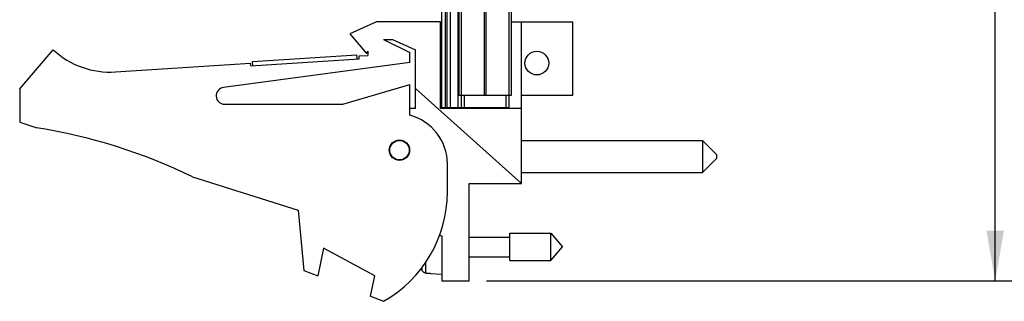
# Model space of a CAD drawing. Header units: inches. Extents: x 0.2 to 16.8, y 0.2 to 10.8.
# Tile 2 of 11: x 7.8 to 11.4, y 3 to 4. Entities that reach past the tile are written whole.
import ezdxf

# ---------------------------------------------------------------- set-up
doc = ezdxf.new("R2010")
doc.units = ezdxf.units.IN
doc.header["$LTSCALE"] = 0.935
doc.header["$MEASUREMENT"] = 0
doc.layers.get('0').update_dxf_attribs({"linetype": 'CONTINUOUS'})
doc.layers.add('DIMENSIONS', color=7, linetype='CONTINUOUS')
doc.styles.get("Standard").update_dxf_attribs({"font": 'txt', "width": 0.8})
doc.dimstyles.new('DIMSTYLE_2', dxfattribs={"dimtxt": 0.125, "dimasz": 0.18, "dimexe": 0.18, "dimexo": 0.0625, "dimgap": 0.09, "dimtad": 0, "dimtih": 1, "dimtoh": 1, "dimdec": 3, "dimzin": 4, "dimdsep": 46, "dimtxsty": 'STANDARD', "dimblk": '_FILLED', "dimblk1": '_FILLED', "dimblk2": '_FILLED', "dimcen": 0.09, "dimadec": 0, "dimazin": 0, "dimtp": 0.01, "dimtm": 0.01, "dimtfac": 1, "dimtdec": 3, "dimtofl": 0, "dimtmove": 0, "dimatfit": 3, "dimldrblk": '_FILLED', "dimfxl": 1, "dimtolj": 1, "dimtzin": 4, "dimarcsym": 0})

# ---------------------------------------------------------------- blocks, each defined once
blk = doc.blocks.new('_FILLED')
at = {"color": 0, "linetype": 'BYBLOCK'}
blk.add_solid([(0, 0), (-1, 0.174), (-1, -0.174)], dxfattribs=at)
blk = doc.blocks.new('*D4')
at = {"layer": 'DIMENSIONS', "color": 2, "linetype": 'CONTINUOUS'}
for p, q in [((9.5147, 8.1567), (11.4632, 8.1567)), ((11.3382, 8.1567), (11.3382, 5.7492)), ((11.3382, 3.0918), (11.3382, 5.4992)), ((9.5127, 3.0918), (11.4632, 3.0918))]:
    blk.add_line(p, q, dxfattribs=at)
at = {"layer": 'DIMENSIONS', "color": 2, "linetype": 'CONTINUOUS', "xscale": 0.18, "yscale": 0.18, "zscale": 0.18}
for p, rotation in [((11.3382, 8.1567), 90), ((11.3382, 3.0918), 270)]:
    blk.add_blockref('_FILLED', p, dxfattribs=dict(at, rotation=rotation))
at = {"layer": 'DIMENSIONS', "color": 2, "linetype": 'CONTINUOUS', "insert": (11.3382, 5.6867), "char_height": 0.125, "width": 1.425, "attachment_point": 2, "line_spacing_factor": 0.9}
blk.add_mtext('5.065{\\Ftxt.shx;\\W1.000000;\\H0.125000; }[128.65]', dxfattribs=at)

msp = doc.modelspace()

# ---------------------------------------------------------------- linework, layer by layer
at = {"color": 7, "linetype": 'CONTINUOUS'}
for p, q in [((9.3522, 3.7137), (9.3522, 8.1567)), ((9.3822, 8.1567), (9.3822, 3.7137)), ((9.4132, 7.7567), (9.4132, 3.7567)), ((9.6012, 7.7567), (9.6012, 3.7567)), ((9.1172, 4.0208), (9.0222, 3.9778)), ((9.3472, 4.0208), (9.1172, 4.0208)), ((9.3472, 3.7108), (9.3472, 4.0208)), ((9.6012, 4.0208), (9.8222, 4.0208)), ((9.6382, 3.4418), (9.6382, 4.0208)), ((9.8222, 3.7578), (9.8222, 4.0208)), ((9.0222, 3.9778), (9.0822, 3.9078)), ((9.1432, 3.9578), (9.1754, 3.9578)), ((9.1432, 3.9578), (9.2372, 3.9108)), ((9.1754, 3.9578), (9.2572, 3.9208)), ((7.8372, 3.7808), (7.9572, 3.9208)), ((8.6668, 3.8632), (9.0559, 3.8887)), ((8.6733, 3.8787), (9.0475, 3.9032)), ((9.0485, 3.8882), (9.0475, 3.9032)), ((9.0553, 3.8987), (9.0872, 3.9008)), ((9.0559, 3.8887), (9.0553, 3.8987)), ((9.0822, 3.9078), (9.0872, 3.9153)), ((9.0872, 3.9153), (9.0872, 3.9008)), ((9.2372, 3.8758), (9.2372, 3.9108)), ((9.2572, 3.7108), (9.2572, 3.9208)), ((8.1808, 3.8414), (8.6661, 3.8732)), ((9.2372, 3.8758), (8.5682, 3.7855)), ((8.6668, 3.8632), (8.6661, 3.8732)), ((8.6743, 3.8637), (8.6733, 3.8787)), ((8.9972, 3.7258), (9.2372, 3.7958)), ((9.2372, 3.6858), (9.2372, 3.7958)), ((9.6382, 3.4418), (9.2572, 3.7824)), ((7.8372, 3.7808), (7.8372, 3.6608)), ((9.6012, 3.7567), (9.4132, 3.7567)), ((9.4222, 3.7567), (9.4222, 3.7137)), ((9.5922, 3.7567), (9.5922, 3.7137)), ((9.6382, 3.7578), (9.8222, 3.7578)), ((8.5722, 3.7258), (8.9972, 3.7258)), ((9.2572, 3.7108), (9.2372, 3.7108)), ((9.6382, 3.7108), (9.3472, 3.7108)), ((9.3522, 3.7137), (9.5922, 3.7137)), ((9.4522, 3.7137), (9.4522, 3.7108)), ((7.8372, 3.6608), (7.8992, 3.6412)), ((9.6382, 3.5956), (10.2882, 3.5956)), ((10.3382, 3.5456), (10.2882, 3.5956)), ((10.2882, 3.5956), (10.2882, 3.4806)), ((10.3382, 3.5456), (10.3382, 3.5306)), ((9.3722, 3.4108), (9.3722, 3.5115)), ((10.3382, 3.5306), (10.2882, 3.4806)), ((8.4572, 3.4655), (8.8372, 3.3458)), ((9.6382, 3.4806), (10.2882, 3.4806)), ((9.4502, 3.4418), (9.6382, 3.4418)), ((9.4502, 3.0918), (9.4502, 3.4418)), ((8.8372, 3.3458), (8.8572, 3.1288)), ((9.3453, 3.2575), (9.3522, 3.2518)), ((9.3522, 3.2518), (9.3522, 3.0918)), ((9.5959, 3.263), (9.744, 3.263)), ((9.5959, 3.1646), (9.5959, 3.263)), ((9.744, 3.263), (9.7853, 3.2138)), ((9.744, 3.1646), (9.744, 3.263)), ((9.4502, 3.2488), (9.5959, 3.2488)), ((8.9272, 3.2095), (8.9072, 3.1095)), ((9.1112, 3.1095), (8.9272, 3.2095)), ((9.744, 3.1646), (9.7853, 3.2138)), ((9.4502, 3.1787), (9.5959, 3.1787)), ((9.5959, 3.1646), (9.744, 3.1646)), ((8.8572, 3.1288), (8.9072, 3.1095)), ((9.2951, 3.12), (9.3109, 3.1191)), ((9.3109, 3.1191), (9.3109, 3.1181)), ((9.3109, 3.1181), (9.3522, 3.1157)), ((9.0966, 3.0367), (9.1112, 3.1095)), ((9.3522, 3.0918), (9.4502, 3.0918)), ((9.0966, 3.0367), (9.1432, 3.0188))]:
    msp.add_line(p, q, dxfattribs=at)
at = {"color": 9, "linetype": 'CONTINUOUS'}
for p, q in [((9.3642, 8.1567), (9.3642, 3.7137)), ((9.3702, 8.1567), (9.3702, 3.7137)), ((9.4114, 3.7137), (9.4114, 8.1567)), ((9.4222, 7.7567), (9.4222, 3.7567)), ((9.5041, 7.7567), (9.5041, 3.7567)), ((9.5104, 7.7567), (9.5104, 3.7567)), ((9.5923, 7.7567), (9.5923, 3.7567)), ((9.4322, 3.7567), (9.4322, 3.7137)), ((9.5822, 3.7567), (9.5822, 3.7137)), ((9.2951, 3.12), (9.2951, 3.1589)), ((9.2808, 3.1317), (9.2808, 3.139))]:
    msp.add_line(p, q, dxfattribs=at)
at = {"color": 7, "linetype": 'CONTINUOUS'}
for centre, radius in [((9.6932, 3.8732), 0.0425), ((9.2002, 3.5608), 0.0365), ((9.2002, 3.5608), 0.035)]:
    msp.add_circle(centre, radius, dxfattribs=at)
for centre, radius, start, end in [((8.1612, 4.1408), 0.3, 227.1666, 273.7467), ((8.5722, 3.7558), 0.03, 97.6845, 270), ((9.1922, 3.5115), 0.18, 0, 75.5225), ((7.5759, 1.6412), 2.026, 64.2145, 80.8167), ((8.9222, 3.4108), 0.45, 299.4136, 360), ((9.5825, 3.2138), 0.3127, 194.162, 195.2119)]:
    msp.add_arc(centre, radius, start, end, dxfattribs=at)
msp.add_open_spline([(9.2951, 3.12), (9.2947, 3.1201), (9.2938, 3.1201), (9.2926, 3.1204), (9.2914, 3.1207), (9.2903, 3.1211), (9.2892, 3.1216), (9.2881, 3.1222), (9.287, 3.1228), (9.286, 3.1236), (9.2851, 3.1244), (9.2843, 3.1253), (9.2835, 3.1262), (9.2828, 3.1272), (9.2822, 3.1283), (9.2816, 3.1294), (9.2812, 3.1305), (9.2809, 3.1313), (9.2808, 3.1317)], degree=3, knots=[0, 0, 0, 0, 0.062499, 0.125, 0.187499, 0.249999, 0.312499, 0.374999, 0.437498, 0.499998, 0.562498, 0.624998, 0.687499, 0.749999, 0.812499, 0.874999, 0.937501, 1, 1, 1, 1], dxfattribs=at)

# ---------------------------------------------------------------- dimensions: what is measured, and where the dimension line sits
at = {"layer": 'DIMENSIONS', "color": 2, "linetype": 'CONTINUOUS'}
dim = msp.add_linear_dim(base=(11.3382, 8.1567), p1=(9.5127, 3.0918), p2=(9.5147, 8.1567), angle=90, dimstyle='DIMSTYLE_2', dxfattribs=at)
dim.commit()
dim.dimension.update_dxf_attribs({"geometry": '*D4', "text_midpoint": (11.1882, 5.6242), "dimtype": 160})

doc.saveas('drawing.dxf')
